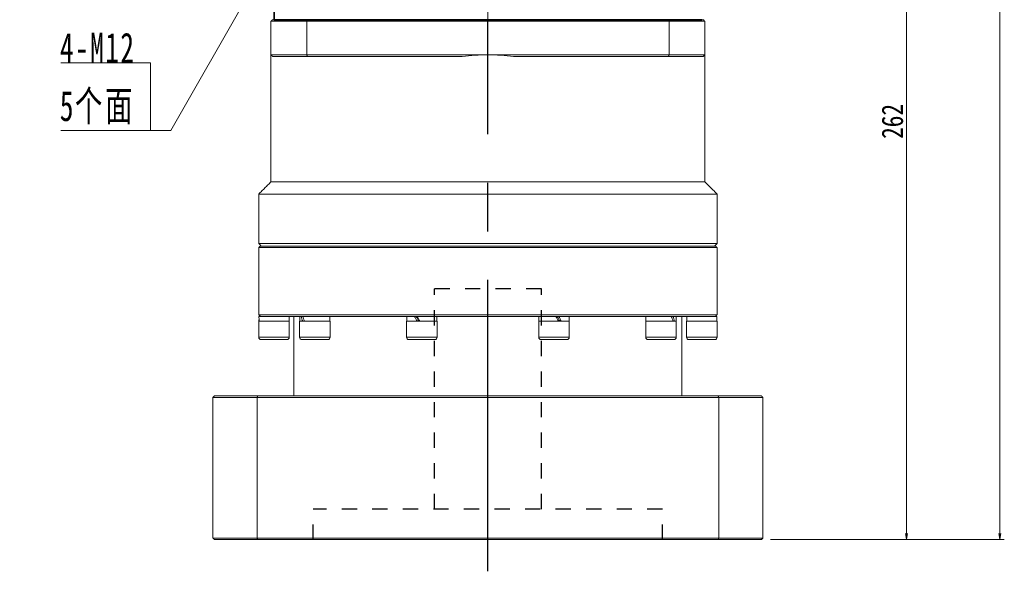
# Model space of a CAD drawing. Header units: millimetres. Extents: x 5237 to 6463, y 169 to 1031.
# Tile 6 of 7: x 5844 to 6166, y 539 to 719. Entities that reach past the tile are written whole.
import ezdxf

# ---------------------------------------------------------------- set-up
doc = ezdxf.new("R2010")
doc.units = ezdxf.units.MM
doc.header["$LTSCALE"] = 5
doc.header["$PDSIZE"] = -1
for name, pattern in [('CENTER2', [28.575, 19.05, -3.175, 3.175, -3.175]), ('DASHED2', [9.525, 6.35, -3.175]), ('点画线', [18, 12, -2, 2, -2]), ('虚线', [2, 1, -1])]:
    doc.linetypes.add(name, pattern=pattern)
doc.layers.get('0').update_dxf_attribs({"lineweight": 18})
doc.layers.add('3中心线层', color=1, linetype='CENTER2')
doc.layers.add('4虚线层', color=6, linetype='DASHED2')
for name, color, linetype, lineweight in [('EB0', 7, 'Continuous', 35), ('中心线层', 1, '点画线', 18), ('尺寸线层', 3, 'Continuous', 18), ('粗实线层', 7, 'Continuous', 35)]:
    doc.layers.add(name, color=color, linetype=linetype, lineweight=lineweight)
doc.styles.add('宋体', font='SimSun.ttf', dxfattribs={"width": 0.8})
doc.styles.add('标准', font='SimSun.ttf', dxfattribs={"width": 0.667})
doc.dimstyles.new('A水平标注$0', dxfattribs={"dimtxt": 3.5, "dimasz": 2, "dimexe": 1.5, "dimexo": 3, "dimgap": 1.1, "dimtad": 1, "dimtoh": 1, "dimdec": 4, "dimdsep": 46, "dimtxsty": '宋体', "dimblk": 'OPEN', "dimcen": 3, "dimclrd": 3, "dimclre": 3, "dimclrt": 6, "dimadec": 0, "dimazin": 0, "dimtm": 1e-09, "dimtfac": 1, "dimtdec": 4, "dimtix": 1, "dimtmove": 0, "dimatfit": 3, "dimldrblk": 'OPEN', "dimfxl": 0, "dimlwd": 13, "dimlwe": 13, "dimarcsym": 0})

# ---------------------------------------------------------------- blocks, each defined once
blk = doc.blocks.new('_Open')
at = {"color": 0, "linetype": 'ByBlock', "lineweight": -2}
for p, q in [((-1, 0.17), (0, 0)), ((-1, -0.17), (0, 0)), ((0, 0), (-1, 0))]:
    blk.add_line(p, q, dxfattribs=at)
blk = doc.blocks.new('*D26')
at = {"layer": 'Defpoints', "color": 0, "transparency": 16777216}
for p in [(6081.97, 896.34), (6086.47, 549.34), (6164.48, 549.34)]:
    blk.add_point(p, dxfattribs=at)
at = {"layer": '尺寸线层', "color": 3, "lineweight": 13, "transparency": 16777216}
for p, q in [((6084.97, 896.34), (6165.98, 896.34)), ((6164.48, 894.34), (6164.48, 551.34)), ((6089.47, 549.34), (6165.98, 549.34))]:
    blk.add_line(p, q, dxfattribs=at)
at = {"layer": '尺寸线层', "color": 3, "lineweight": 13, "transparency": 16777216, "xscale": 2, "yscale": 2, "zscale": 2}
for p, rotation in [((6164.48, 896.34), 90), ((6164.48, 549.34), 270)]:
    blk.add_blockref('_Open', p, dxfattribs=dict(at, rotation=rotation))
at = {"layer": '尺寸线层', "color": 6, "transparency": 16777216, "insert": (6159.88, 728.59), "char_height": 7, "attachment_point": 5, "rotation": 90, "style": '宋体', "bg_fill": 3, "box_fill_scale": 1.1, "bg_fill_color": 256, "bg_fill_true_color": 13158600, "bg_fill_transparency": 0}
blk.add_mtext('347', dxfattribs=at)
blk = doc.blocks.new('*D27')
at = {"layer": 'Defpoints', "color": 0, "transparency": 16777216}
for p in [(6084.97, 811.34), (6086.47, 549.34), (6133.99, 549.34)]:
    blk.add_point(p, dxfattribs=at)
at = {"layer": '尺寸线层', "color": 3, "lineweight": 13, "transparency": 16777216}
for p, q in [((6087.97, 811.34), (6135.49, 811.34)), ((6133.99, 809.34), (6133.99, 551.34)), ((6089.47, 549.34), (6135.49, 549.34))]:
    blk.add_line(p, q, dxfattribs=at)
at = {"layer": '尺寸线层', "color": 3, "lineweight": 13, "transparency": 16777216, "xscale": 2, "yscale": 2, "zscale": 2}
for p, rotation in [((6133.99, 811.34), 90), ((6133.99, 549.34), 270)]:
    blk.add_blockref('_Open', p, dxfattribs=dict(at, rotation=rotation))
at = {"layer": '尺寸线层', "color": 6, "transparency": 16777216, "insert": (6129.39, 686.09), "char_height": 7, "attachment_point": 5, "rotation": 90, "style": '宋体', "bg_fill": 3, "box_fill_scale": 1.1, "bg_fill_color": 256, "bg_fill_true_color": 13158600, "bg_fill_transparency": 0}
blk.add_mtext('262', dxfattribs=at)
blk = doc.blocks.new('*X18')
at = {"layer": '尺寸线层', "linetype": 'Continuous'}
blk.add_hatch(color=0, dxfattribs=at).paths.add_polyline_path([(39.19, 56.94), (35.35, 47.73), (33.2, 48.96)], flags=0)
at = {"layer": '尺寸线层', "color": 0, "linetype": 'Continuous'}
blk.add_line((39.19, 56.94), (6.6, 0), dxfattribs=at)
at = {"layer": '尺寸线层', "color": 0}
for p, q in [((0, 22.12), (-29.39, 22.12)), ((0, 0), (0, 22.12)), ((0, 0), (-29.39, 0)), ((6.6, 0), (0, 0))]:
    blk.add_line(p, q, dxfattribs=at)
at = {"layer": '尺寸线层', "color": 0, "insert": (-4.95, 1.98), "char_height": 9.9, "width": 48.8791, "attachment_point": 9, "line_spacing_factor": 1.15057, "style": '标准'}
blk.add_mtext('\\T1.1;4-M12\\P5个面', dxfattribs=at)

msp = doc.modelspace()

# ---------------------------------------------------------------- linework, layer by layer
at = {"color": 7, "linetype": 'Continuous', "lineweight": 15}
for p, q in [((5937.67983, 718.84118), (5925.96938, 718.84118)), ((5925.96938, 707.84119), (5925.96938, 718.84118)), ((5926.46938, 719.34119), (5937.86143, 719.34119)), ((5937.67983, 718.84118), (5937.67983, 707.84119)), ((6056.25892, 718.84118), (5937.67983, 718.84118)), ((5937.86143, 719.34119), (6056.07733, 719.34119)), ((6056.07733, 719.34119), (6067.46938, 719.34119)), ((6067.96938, 718.84118), (6056.25892, 718.84118)), ((6056.25892, 707.84119), (6056.25892, 718.84118)), ((6067.96938, 718.84118), (6067.96938, 707.84119)), ((5925.96938, 707.84119), (5937.67983, 707.84119)), ((5937.86143, 707.34118), (5926.46938, 707.34118)), ((5937.67983, 707.84119), (5996.96938, 707.84119)), ((5988.55808, 707.34118), (5937.86143, 707.34118)), ((5996.96938, 707.84119), (6056.25892, 707.84119)), ((6056.07733, 707.34118), (6005.38068, 707.34118)), ((6067.46938, 707.34118), (6056.07733, 707.34118)), ((6056.25892, 707.84119), (6067.96938, 707.84119)), ((5925.96938, 666.34118), (5996.96938, 666.34118)), ((5996.96938, 666.34118), (6067.96938, 666.34118)), ((5921.96937, 662.34118), (5996.96938, 662.34118)), ((5996.96938, 662.34118), (6071.96938, 662.34118)), ((5921.96937, 646.14119), (5996.96938, 646.14119)), ((6071.96938, 644.84119), (5921.96937, 644.84119)), ((5922.46938, 645.34118), (6071.46938, 645.34118)), ((5996.96938, 646.14119), (6071.96938, 646.14119)), ((5921.96937, 622.84117), (5996.96938, 622.84117)), ((5922.46938, 622.34118), (5922.02937, 622.34118)), ((5922.11652, 622.34118), (5922.46938, 622.34118)), ((5935.4859, 622.34118), (5922.49904, 622.34118)), ((5935.86917, 622.34118), (5935.4859, 622.34118)), ((5935.86917, 622.34118), (5936.15927, 622.34118)), ((5936.34164, 622.34118), (5936.15927, 622.34118)), ((5937.95733, 622.34118), (5936.34164, 622.34118)), ((5971.99819, 622.34118), (5937.95733, 622.34118)), ((5972.96002, 622.34118), (5971.95736, 622.34118)), ((5972.96002, 622.34118), (5973.07083, 622.34118)), ((5973.81164, 622.34118), (5973.07083, 622.34118)), ((5975.9562, 622.34118), (5973.81164, 622.34118)), ((5996.96938, 622.34118), (5975.9562, 622.34118)), ((5996.96938, 622.84117), (6071.96938, 622.84117)), ((6017.98255, 622.34118), (5996.96938, 622.34118)), ((6019.22164, 622.34118), (6017.98255, 622.34118)), ((6019.99114, 622.34118), (6019.22164, 622.34118)), ((6020.12711, 622.34118), (6019.99114, 622.34118)), ((6021.9814, 622.34118), (6020.12711, 622.34118)), ((6055.98143, 622.34118), (6021.9814, 622.34118)), ((6056.98364, 622.34118), (6055.98143, 622.34118)), ((6057.24114, 622.34118), (6056.98364, 622.34118)), ((6057.59711, 622.34118), (6057.24114, 622.34118)), ((6058.45285, 622.34118), (6057.59711, 622.34118)), ((6071.43971, 622.34118), (6058.45285, 622.34118)), ((6071.82224, 622.34118), (6071.46938, 622.34118)), ((6071.90938, 622.34118), (6071.46938, 622.34118)), ((5921.96937, 620.74118), (5931.96938, 620.74118)), ((5935.33819, 620.74118), (5945.33819, 620.74118)), ((5970.33819, 620.74118), (5980.33819, 620.74118)), ((6013.60057, 620.74118), (6013.84529, 620.74118)), ((6013.84529, 620.74118), (6023.60057, 620.74118)), ((6048.60057, 620.74118), (6050.66164, 620.74118)), ((6050.66164, 620.74118), (6058.60057, 620.74118)), ((6061.96938, 620.74118), (6066.96938, 620.74118)), ((6066.96938, 620.74118), (6071.96938, 620.74118)), ((5921.96937, 615.49117), (5931.96938, 615.49117)), ((5931.21937, 614.74117), (5922.71938, 614.74117)), ((5935.33819, 615.49117), (5945.33819, 615.49117)), ((5944.58819, 614.74117), (5936.08819, 614.74117)), ((5970.33819, 615.49117), (5980.33819, 615.49117)), ((5979.58819, 614.74117), (5971.08819, 614.74117)), ((6013.60057, 615.49117), (6013.84529, 615.49117)), ((6013.84529, 615.49117), (6023.60057, 615.49117)), ((6014.55858, 614.74117), (6014.35057, 614.74117)), ((6022.85057, 614.74117), (6014.55858, 614.74117)), ((6048.60057, 615.49117), (6050.66164, 615.49117)), ((6051.10248, 614.74117), (6049.35057, 614.74117)), ((6050.66164, 615.49117), (6058.60057, 615.49117)), ((6057.85057, 614.74117), (6051.10248, 614.74117)), ((6061.96938, 615.49117), (6066.96938, 615.49117)), ((6066.96938, 614.74117), (6062.71938, 614.74117)), ((6066.96938, 615.49117), (6071.96938, 615.49117)), ((6071.21938, 614.74117), (6066.96938, 614.74117)), ((5907.46937, 596.34119), (5921.6119, 596.34119)), ((5921.6119, 596.34119), (6072.32686, 596.34119)), ((5921.42965, 595.84119), (5906.96937, 595.84119)), ((5906.96937, 595.84119), (5906.96937, 549.84119)), ((6072.5091, 595.84119), (5921.42965, 595.84119)), ((5921.42965, 549.84119), (5921.42965, 595.84119)), ((6072.5091, 595.84119), (6072.5091, 549.84119)), ((5906.96937, 549.84119), (5921.42965, 549.84119)), ((5921.6119, 549.34119), (5907.46937, 549.34119)), ((5921.42965, 549.84119), (6072.5091, 549.84119)), ((6072.32686, 549.34119), (5921.6119, 549.34119))]:
    msp.add_line(p, q, dxfattribs=at)
for centre, radius, start, end in [((5996.96938, 636.84118), 71, 90, 96.8037548), ((5996.96938, 636.84118), 71, 83.1962452, 90), ((5922.71938, 615.49118), 0.75, 180, 270), ((5931.21938, 615.49118), 0.75, 270, 0), ((5936.08819, 615.49118), 0.75, 180, 270), ((5944.58819, 615.49118), 0.75, 270, 0), ((5971.08819, 615.49118), 0.75, 180, 270), ((5979.58819, 615.49118), 0.75, 270, 0), ((6014.35057, 615.49118), 0.75, 180, 270), ((6022.85057, 615.49118), 0.75, 270, 0), ((6049.35057, 615.49118), 0.75, 180, 270), ((6057.85057, 615.49118), 0.75, 270, 0), ((6062.71938, 615.49118), 0.75, 180, 270), ((6071.21938, 615.49118), 0.75, 270, 0)]:
    msp.add_arc(centre, radius, start, end, dxfattribs=at)
at = {"color": 7, "linetype": 'Continuous', "lineweight": 15, "extrusion": (0, 0, -1)}
for centre, major_axis, ratio, start_param, end_param in [((5926.96938, 622.34118), (0, -8.55633), 0.577350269, 1.382692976, 1.570796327), ((5940.33819, 620.74118), (3.53747, -8.43319), 0.408881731, 1.740657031, 1.928760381), ((5940.33819, 622.34118), (3.53747, -8.43319), 0.408881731, 1.55255368, 1.740657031), ((5975.33819, 620.74118), (4.80121, -8.53127), 0.13629391, 1.647349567, 1.835452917), ((5975.33819, 620.74118), (3.24616, -5.76811), 0.13629391, 1.647349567, 1.927577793), ((5975.33819, 622.34118), (4.80121, -8.53127), 0.13629391, 1.459246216, 1.647349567), ((6018.60057, 620.74118), (4.80121, -8.53127), 0.13629391, 4.60083887, 4.78894222), ((6018.60057, 622.34118), (3.24616, -5.76811), 0.13629391, 4.78894222, 5.069170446), ((6018.60057, 622.34118), (4.80121, -8.53127), 0.13629391, 4.78894222, 4.977045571), ((6053.60057, 620.74118), (3.53747, -8.43319), 0.408881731, 4.694146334, 4.882249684), ((6053.60057, 622.34118), (3.53747, -8.43319), 0.408881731, 4.882249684, 5.070353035), ((6066.96938, 620.74118), (0, -8.55633), 0.577350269, 4.52428563, 4.71238898), ((6066.96938, 622.34118), (0, -8.55633), 0.577350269, 4.71238898, 4.806023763), ((5926.96938, 620.74118), (0, -8.55633), 0.577350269, 1.570796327, 1.66443111)]:
    msp.add_ellipse(centre, major_axis=major_axis, ratio=ratio, start_param=start_param, end_param=end_param, dxfattribs=at)
at = {"color": 7, "linetype": 'Continuous', "lineweight": 15}
for points in [[(5926.46938, 719.34119), (5925.96938, 718.84118)], [(5937.67983, 718.84118), (5937.86143, 719.34119)], [(6056.25892, 718.84118), (6056.07733, 719.34119)], [(6067.96938, 718.84118), (6067.46938, 719.34119)], [(5925.96938, 707.84119), (5925.96938, 666.34118)], [(5925.96938, 707.84119), (5926.46938, 707.34118)], [(5937.67983, 707.84119), (5937.86143, 707.34118)], [(6056.25892, 707.84119), (6056.07733, 707.34118)], [(6067.96938, 707.84119), (6067.46938, 707.34118)], [(6067.96938, 666.34118), (6067.96938, 707.84119)], [(5925.96938, 666.34118), (5921.96937, 662.34118)], [(6071.96938, 662.34118), (6067.96938, 666.34118)], [(5921.96937, 662.34118), (5921.96937, 646.14119)], [(6071.96938, 646.14119), (6071.96938, 662.34118)], [(5921.96937, 646.14119), (5922.76938, 645.34118)], [(5922.46938, 645.34118), (5921.96937, 644.84119)], [(5921.96937, 644.84119), (5921.96937, 622.84117)], [(6071.16937, 645.34118), (6071.96938, 646.14119)], [(6071.96938, 644.84119), (6071.46938, 645.34118)], [(6071.96938, 622.84117), (6071.96938, 644.84119)], [(5921.96937, 622.84117), (5922.46938, 622.34118)], [(5931.90938, 620.74118), (5931.90938, 622.34118)], [(5933.46938, 622.34118), (5933.46938, 596.34119)], [(5935.39819, 622.34118), (5935.39819, 620.74118)], [(5945.27819, 620.74118), (5945.27819, 622.34118)], [(5970.39819, 622.34118), (5970.39819, 620.74118)], [(5980.27819, 620.74118), (5980.27819, 622.34118)], [(6013.66057, 622.34118), (6013.66057, 620.74118)], [(6023.54057, 620.74118), (6023.54057, 622.34118)], [(6048.66057, 622.34118), (6048.66057, 620.74118)], [(6058.54057, 620.74118), (6058.54057, 622.34118)], [(6060.46938, 596.34119), (6060.46938, 622.34118)], [(6062.02937, 622.34118), (6062.02937, 620.74118)], [(6071.46938, 622.34118), (6071.96938, 622.84117)], [(5921.96937, 620.74118), (5921.96937, 615.49117)], [(5931.96938, 615.49117), (5931.96938, 620.74118)], [(5935.33819, 620.74118), (5935.33819, 615.49117)], [(5945.33819, 615.49117), (5945.33819, 620.74118)], [(5970.33819, 620.74118), (5970.33819, 615.49117)], [(5980.33819, 615.49117), (5980.33819, 620.74118)], [(6013.60057, 620.74118), (6013.60057, 615.49117)], [(6023.60057, 615.49117), (6023.60057, 620.74118)], [(6048.60057, 620.74118), (6048.60057, 615.49117)], [(6058.60057, 615.49117), (6058.60057, 620.74118)], [(6061.96938, 620.74118), (6061.96938, 615.49117)], [(6071.96938, 615.49117), (6071.96938, 620.74118)], [(5906.96937, 595.84119), (5907.46937, 596.34119)], [(5921.6119, 596.34119), (5921.42965, 595.84119)], [(6072.32686, 596.34119), (6072.5091, 595.84119)], [(5906.96937, 549.84119), (5907.46937, 549.34119)], [(5921.6119, 549.34119), (5921.42965, 549.84119)], [(6072.32686, 549.34119), (6072.5091, 549.84119)]]:
    msp.add_open_spline(points, degree=1, dxfattribs=at)
at = {"layer": '3中心线层'}
msp.add_line((5996.96938, 538.99556), (5996.96938, 719.34119), dxfattribs=at)
at = {"layer": '4虚线层', "linetype": '虚线'}
for p, q in [((6014.46938, 631.34119), (5979.46938, 631.34119)), ((5979.46938, 559.34119), (5979.46938, 631.34119)), ((6014.46938, 559.34119), (6014.46938, 631.34119)), ((6054.11938, 559.34119), (5939.81938, 559.34119)), ((5939.81938, 549.34119), (5939.81938, 559.34119)), ((6054.11938, 549.34119), (6054.11938, 559.34119))]:
    msp.add_line(p, q, dxfattribs=at)
at = {"layer": 'EB0', "linetype": 'Continuous', "lineweight": 35}
msp.add_line((5926.96938, 719.34119), (6066.96938, 719.34119), dxfattribs=at)
at = {"layer": '中心线层'}
msp.add_line((5996.96938, 719.34119), (5996.96938, 899.34119), dxfattribs=at)
at = {"layer": '粗实线层'}
msp.add_line((5926.96938, 719.34119), (5926.96938, 726.34119), dxfattribs=at)

# ---------------------------------------------------------------- block references
at = {"layer": '尺寸线层'}
msp.add_blockref('*X18', (5886.53663, 683.15889), dxfattribs=at)

# ---------------------------------------------------------------- dimensions: what is measured, and where the dimension line sits
dim = msp.add_linear_dim(base=(6164.48433, 549.34119), p1=(6081.96938, 896.34119), p2=(6086.46938, 549.34119), angle=270, dimstyle='A水平标注$0', override={"dimtxt": 7, "dimblk": 'Open', "dimtfill": 1, "dimtfillclr": 256}, dxfattribs=at)
dim.commit()
dim.dimension.update_dxf_attribs({"geometry": '*D26', "text_midpoint": (6164.48433, 728.59119), "dimtype": 160})

# ---------------------------------------------------------------- next in the draw order: dimensions: what is measured, and where the dimension line sits
dim = msp.add_linear_dim(base=(6133.99233, 549.34119), p1=(6084.96938, 811.34119), p2=(6086.46938, 549.34119), angle=270, dimstyle='A水平标注$0', override={"dimtxt": 7, "dimblk": 'Open', "dimtfill": 1, "dimtfillclr": 256}, dxfattribs=at)
dim.commit()
dim.dimension.update_dxf_attribs({"geometry": '*D27', "text_midpoint": (6133.99233, 686.09119), "dimtype": 160})

# ---------------------------------------------------------------- next in the draw order: linework, layer by layer
at = {"color": 7, "linetype": 'Continuous', "lineweight": 15}
for p, q in [((6072.32686, 596.34119), (6086.46938, 596.34119)), ((6086.96938, 595.84119), (6072.5091, 595.84119)), ((6086.96938, 549.84119), (6086.96938, 595.84119)), ((6086.46938, 549.34119), (6072.32686, 549.34119)), ((6072.5091, 549.84119), (6086.96938, 549.84119))]:
    msp.add_line(p, q, dxfattribs=at)
for points in [[(6086.46938, 596.34119), (6086.96938, 595.84119)], [(6086.46938, 549.34119), (6086.96938, 549.84119)]]:
    msp.add_open_spline(points, degree=1, dxfattribs=at)

doc.saveas('drawing.dxf')
